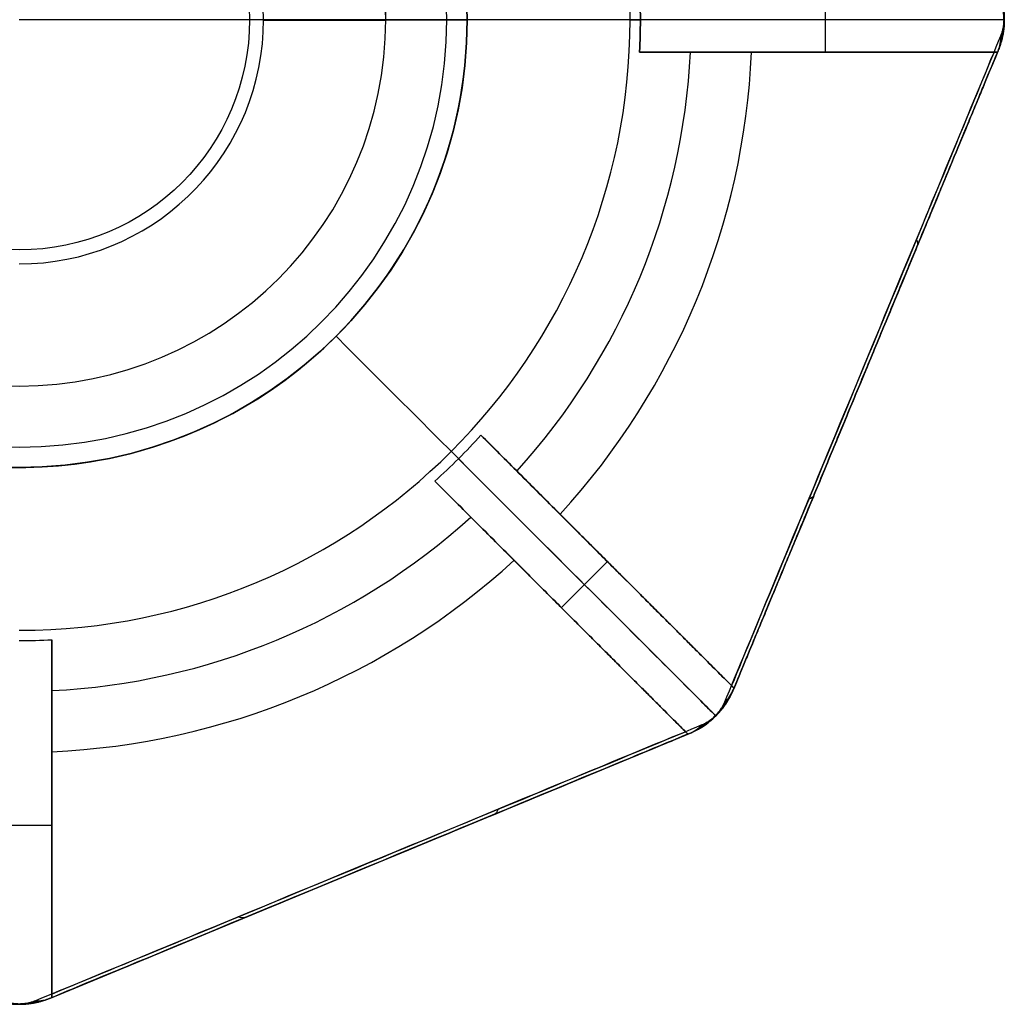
# Model space of a CAD drawing. Header units: millimetres. Extents: x -72 to 78, y -53 to 39.
# Tile 3 of 7: x 3 to 27, y -53 to -29. Entities that reach past the tile are written whole.
import ezdxf

# ---------------------------------------------------------------- set-up
doc = ezdxf.new("R2010")
doc.units = ezdxf.units.MM
doc.header["$MEASUREMENT"] = 0
doc.layers.add('INTF_1', color=7, linetype='Continuous', true_color=0x000000)
doc.layers.add('light', color=7, linetype='Continuous', true_color=0x000000)

msp = doc.modelspace()

# ---------------------------------------------------------------- linework, layer by layer
at = {"layer": 'INTF_1', "color": 150, "true_color": 0x0099ff}
for p, q in [((8.655, -28.664, -63.785), (11.655, -28.664, -63.785)), ((11.655, -28.655, -80.425), (11.655, -28.655, -63.785)), ((11.655, -28.655, -63.785), (11.655, -28.655, -80.425)), ((13.655, -28.655, -80.425), (11.655, -28.655, -80.425)), ((13.655, -28.655, -82.425), (13.655, -28.655, -80.425)), ((13.655, -28.655, -80.425), (13.655, -28.655, -82.425)), ((26.844, -28.655, -63.466), (26.844, -28.655, -5.051)), ((20.192, -45.11, -25.051), (26.691, -29.42, -25.051)), ((26.691, -29.42, -5.051), (26.677, -29.455, -5.051)), ((26.677, -29.455, -5.051), (26.677, -29.455, 14.013)), ((26.691, -29.42, -64.021), (26.691, -29.42, -5.051)), ((26.691, -29.42, -5.051), (26.691, -29.42, -64.021)), ((23.442, -37.265, 19.714), (23.442, -37.265, -69.816)), ((20.207, -45.075, -5.051), (20.192, -45.11, -5.051)), ((20.192, -45.11, -5.051), (20.192, -45.11, -64.021)), ((20.192, -45.11, -64.021), (20.192, -45.11, -5.051)), ((20.207, -45.075, 14.013), (20.207, -45.075, -5.051)), ((3.42, -52.691, -25.051), (19.11, -46.192, -25.051)), ((19.11, -46.192, -5.051), (19.075, -46.207, -5.051)), ((19.11, -46.192, -64.021), (19.11, -46.192, -5.051)), ((19.11, -46.192, -5.051), (19.11, -46.192, -64.021)), ((19.075, -46.207, -5.051), (19.075, -46.207, 14.013)), ((11.265, -49.442, -69.816), (11.265, -49.442, 19.714)), ((3.455, -52.677, -5.051), (3.42, -52.691, -5.051)), ((3.42, -52.691, -64.021), (3.42, -52.691, -5.051)), ((3.42, -52.691, -5.051), (3.42, -52.691, -64.021)), ((3.455, -52.677, 14.013), (3.455, -52.677, -5.051))]:
    msp.add_line(p, q, dxfattribs=at)
at = {"layer": 'INTF_1'}
for p, q in [((11.655, -28.655, -80.425), (13.155, -28.655, -80.425)), ((12.655, -28.655, -75.925), (12.155, -28.655, -75.425)), ((13.155, -28.655, -80.425), (13.655, -28.655, -80.925)), ((13.655, -28.655, -80.925), (13.155, -28.655, -80.425)), ((13.655, -28.655, -80.925), (13.655, -28.655, -82.425)), ((13.655, -28.655, -82.425), (13.655, -28.655, -80.925))]:
    msp.add_line(p, q, dxfattribs=at)
for centre, radius in [((2.655, -28.655, -82.425), 11), ((2.655, -28.655, -84.386), 5.655)]:
    msp.add_circle(centre, radius, dxfattribs=at)
for centre, radius, start, end in [((2.655, -28.655, -80.925), 11, 0, 180), ((2.655, -28.655, -82.425), 11, 0, 180), ((2.655, -28.655, -81.675), 11, 0, 180), ((2.655, -28.655, -80.925), 11, 0, 180), ((2.655, -28.655, -80.425), 10.5, 0, 180), ((2.655, -28.655, -80.425), 10.5, 0, 180), ((2.655, -28.655, -80.425), 9, 0, 180), ((2.655, -28.655, -82.425), 11, 180, 0), ((2.655, -28.655, -80.925), 11, 180, 360), ((2.655, -28.655, -80.925), 11, 180, 360), ((2.655, -28.655, -82.425), 11, 180, 0), ((2.655, -28.655, -81.675), 11, 180, 0), ((2.655, -28.655, -80.425), 10.5, 180, 0), ((2.655, -28.655, -80.425), 10.5, 180, 0), ((2.655, -28.655, -80.425), 9, 180, 0)]:
    msp.add_arc(centre, radius, start, end, dxfattribs=at)
at = {"layer": 'INTF_1', "color": 150, "true_color": 0x0099ff}
for centre, radius, start, end in [((2.655, -28.655, -80.425), 11, 0, 180), ((2.655, -28.655, -81.425), 11, 0, 180), ((2.655, -28.655, -80.425), 11, 0, 180), ((2.655, -28.655, -80.425), 9, 0, 180), ((2.655, -28.655, -72.105), 9, 0, 180), ((2.655, -28.655, -80.425), 9, 0, 180), ((2.655, -28.655, -63.785), 9, 0, 86.2162), ((2.655, -28.655, -63.785), 9, 0, 86.2162), ((2.655, -28.655, -63.785), 6, 270, 84.3191), ((24.844, -28.655, -5.051), 2, 337.5, 22.5), ((24.844, -28.655, -34.536), 2, 337.5, 22.5), ((2.655, -28.655, -82.425), 11, 180, 315), ((2.655, -28.655, -80.425), 11, 180, 0), ((2.655, -28.655, -82.425), 11, 180, 315), ((2.655, -28.655, -80.425), 11, 180, 0), ((2.655, -28.655, -81.425), 11, 180, 0), ((2.655, -28.655, -63.785), 9, 180, 0), ((2.655, -28.655, -63.785), 9, 180, 0), ((2.655, -28.655, -80.425), 9, 180, 0), ((2.655, -28.655, -72.105), 9, 180, 0), ((2.655, -28.655, -80.425), 9, 180, 0), ((2.655, -28.655, -82.425), 11, 315, 0), ((2.655, -28.655, -82.425), 11, 315, 0), ((18.345, -44.345, -5.051), 2, 292.5, 337.5), ((18.345, -44.345, -34.536), 2, 292.5, 337.5), ((2.655, -50.844, -5.051), 2, 247.5, 292.5), ((2.655, -50.844, -34.536), 2, 247.5, 292.5)]:
    msp.add_arc(centre, radius, start, end, dxfattribs=at)
at = {"layer": 'INTF_1', "extrusion": (-2.96969e-16, 1, -2.81449e-15)}
msp.add_arc((-2.655, -60.701, -28.655), 24.35, 243.1443, 270, dxfattribs=at)
at = {"layer": 'INTF_1', "extrusion": (5.87758e-15, 1, -1.66175e-14)}
msp.add_arc((-2.655, -60.701, -28.655), 24.35, 243.1443, 257.8985, dxfattribs=at)
at = {"layer": 'INTF_1', "color": 150, "true_color": 0x0099ff, "extrusion": (-4.28062e-16, 1, 4.88077e-16)}
msp.add_arc((-2.655, -60.697, -28.655), 24.354, 186.8104, 243.1488, dxfattribs=at)
at = {"layer": 'INTF_1', "color": 150, "true_color": 0x0099ff, "extrusion": (0.92388, -0.382683, 1.06987e-09)}
msp.add_arc((-25.458, -60.697, 35.839), 9.509, 201.377, 338.623, dxfattribs=at)
msp.add_arc((-25.458, -60.697, 35.839), 9.509, 201.377, 338.623, dxfattribs=at)
at = {"layer": 'INTF_1', "color": 150, "true_color": 0x0099ff, "extrusion": (0.13949, 0.336756, 0.931203)}
msp.add_arc((-34.918, -7.537, -65.8), 1, 180.0002, 202.9833, dxfattribs=at)
msp.add_arc((-34.918, -7.537, -65.8), 1, 180.0002, 202.9833, dxfattribs=at)
at = {"layer": 'INTF_1', "color": 150, "true_color": 0x0099ff, "extrusion": (0.139489, 0.336756, 0.931202)}
msp.add_arc((-34.918, -7.537, -65.8), 1, 180, 202.9831, dxfattribs=at)
at = {"layer": 'INTF_1', "color": 150, "true_color": 0x0099ff, "extrusion": (-1.57307e-08, -1.49697e-09, 1)}
msp.add_arc((2.655, -28.655, 27), 18, 317.5473, 357.4527, dxfattribs=at)
at = {"layer": 'INTF_1', "color": 150, "true_color": 0x0099ff, "extrusion": (0.92388, -0.382683, -1.2005e-09)}
msp.add_arc((-25.458, 10.595, 35.839), 9.509, 27.6787, 152.3213, dxfattribs=at)
msp.add_arc((-25.458, 10.595, 35.839), 9.509, 27.6787, 152.3213, dxfattribs=at)
at = {"layer": 'INTF_1', "color": 150, "true_color": 0x0099ff, "extrusion": (0.92388, -0.382683, -1.17938e-09)}
msp.add_arc((-25.458, 10.595, 35.918), 9.119, 22.0141, 157.9859, dxfattribs=at)
msp.add_arc((-25.458, 10.595, 35.918), 9.119, 22.0141, 157.9859, dxfattribs=at)
at = {"layer": 'INTF_1', "color": 150, "true_color": 0x0099ff, "extrusion": (0.92388, -0.382683, 1.11924e-09)}
msp.add_arc((-25.458, -60.697, 35.918), 9.119, 336.3571, 338.623, dxfattribs=at)
at = {"layer": 'INTF_1', "color": 150, "true_color": 0x0099ff, "extrusion": (0.356789, 0.861365, -0.361597)}
msp.add_arc((-34.918, 9.792, -27.566), 1, 157.0169, 180, dxfattribs=at)
at = {"layer": 'INTF_1', "color": 150, "true_color": 0x0099ff, "extrusion": (0.356356, 0.860319, -0.364502)}
msp.add_arc((-34.918, -74.919, -1.582), 1, 180, 202.9831, dxfattribs=at)
at = {"layer": 'INTF_1', "color": 150, "true_color": 0x0099ff, "extrusion": (-1.21805e-08, 1.00652e-08, 1)}
msp.add_arc((2.655, -28.655, 27), 18, 272.5473, 312.4527, dxfattribs=at)
at = {"layer": 'INTF_1', "color": 150, "true_color": 0x0099ff, "extrusion": (-0.139488, -0.336757, 0.931202)}
msp.add_arc((34.918, -54.949, -47.242), 1, 337.0167, 359.9998, dxfattribs=at)
msp.add_arc((34.918, -54.949, -47.242), 1, 337.0167, 359.9998, dxfattribs=at)
at = {"layer": 'INTF_1', "color": 150, "true_color": 0x0099ff, "extrusion": (-0.382683, 0.92388, -1.13116e-09)}
msp.add_arc((8.513, -60.697, -49.91), 9.509, 201.377, 338.623, dxfattribs=at)
msp.add_arc((8.513, -60.697, -49.91), 9.509, 201.377, 338.623, dxfattribs=at)
at = {"layer": 'INTF_1', "color": 150, "true_color": 0x0099ff, "extrusion": (-0.382683, 0.92388, -1.11842e-09)}
msp.add_arc((8.513, -60.697, -49.989), 9.119, 201.377, 338.623, dxfattribs=at)
msp.add_arc((8.513, -60.697, -49.989), 9.119, 201.377, 338.623, dxfattribs=at)
at = {"layer": 'INTF_1', "color": 150, "true_color": 0x0099ff, "extrusion": (-0.382683, 0.92388, 1.20097e-09)}
msp.add_arc((8.513, 10.595, -49.91), 9.509, 27.6787, 152.3213, dxfattribs=at)
msp.add_arc((8.513, 10.595, -49.91), 9.509, 27.6787, 152.3213, dxfattribs=at)
at = {"layer": 'INTF_1', "color": 150, "true_color": 0x0099ff, "extrusion": (-0.382683, 0.92388, -1.12041e-09)}
msp.add_arc((8.513, -60.697, -49.989), 9.119, 201.377, 203.6297, dxfattribs=at)
at = {"layer": 'INTF_1', "color": 150, "true_color": 0x0099ff, "extrusion": (0.336757, 0.139488, 0.931203)}
msp.add_arc((-48.989, -23.316, -59.624), 1, 180.0002, 202.9833, dxfattribs=at)
msp.add_arc((-48.989, -23.316, -59.624), 1, 180.0002, 202.9833, dxfattribs=at)
at = {"layer": 'INTF_1', "color": 150, "true_color": 0x0099ff, "extrusion": (0.336756, 0.139489, 0.931202)}
msp.add_arc((-48.989, -23.315, -59.624), 1, 180.0008, 202.9831, dxfattribs=at)
at = {"layer": 'INTF_1', "color": 150, "true_color": 0x0099ff, "extrusion": (-0.382683, 0.92388, 1.17938e-09)}
msp.add_arc((8.513, 10.595, -49.989), 9.119, 22.0141, 157.9859, dxfattribs=at)
msp.add_arc((8.513, 10.595, -49.989), 9.119, 22.0141, 157.9859, dxfattribs=at)
at = {"layer": 'INTF_1', "color": 150, "true_color": 0x0099ff, "extrusion": (1, 5.70103e-11, 1.14773e-10)}
msp.add_arc((-28.655, 10.595, 3.455), 24.341, 137.6269, 169.5445, dxfattribs=at)
at = {"layer": 'INTF_1', "color": 150, "true_color": 0x0099ff, "extrusion": (0.861365, 0.356789, -0.361597)}
msp.add_arc((-48.989, 15.919, -11.768), 1, 157.0169, 180, dxfattribs=at)
at = {"layer": 'INTF_1', "color": 150, "true_color": 0x0099ff, "extrusion": (0.860319, 0.356356, -0.364502)}
msp.add_arc((-48.989, -68.743, 14.197), 1, 180, 202.9831, dxfattribs=at)
at = {"layer": 'INTF_1', "color": 150, "true_color": 0x0099ff, "extrusion": (-0.336756, -0.13949, 0.931202)}
msp.add_arc((48.989, -39.17, -53.418), 1, 337.0167, 359.9998, dxfattribs=at)
msp.add_arc((48.989, -39.17, -53.418), 1, 337.0167, 359.9998, dxfattribs=at)
at = {"layer": 'INTF_1', "color": 150, "true_color": 0x0099ff}
for points, knots in [([(26.691, -27.889, -64.021), (26.708, -27.929, -63.966), (26.74, -28.013, -63.857), (26.776, -28.135, -63.725), (26.803, -28.251, -63.623), (26.819, -28.338, -63.563), (26.83, -28.419, -63.52), (26.836, -28.477, -63.497), (26.84, -28.528, -63.482), (26.842, -28.569, -63.473), (26.843, -28.613, -63.467), (26.844, -28.658, -63.466), (26.843, -28.702, -63.468), (26.842, -28.745, -63.474), (26.839, -28.786, -63.483), (26.836, -28.837, -63.498), (26.83, -28.894, -63.522), (26.821, -28.955, -63.554), (26.812, -29.009, -63.59), (26.799, -29.075, -63.638), (26.776, -29.176, -63.726), (26.739, -29.297, -63.858), (26.708, -29.38, -63.966), (26.691, -29.42, -64.021)], [-1, -1, -1, -1, -0.875, -0.75, -0.6875, -0.625, -0.59375, -0.5625, -0.546875, -0.53125, -0.515625, -0.5, -0.484375, -0.46875, -0.453125, -0.4375, -0.40625, -0.375, -0.34375, -0.3125, -0.25, -0.125, 0, 0, 0, 0]), ([(26.691, -29.42, -64.021), (26.708, -29.38, -63.966), (26.739, -29.297, -63.858), (26.776, -29.176, -63.726), (26.799, -29.075, -63.638), (26.812, -29.009, -63.59), (26.821, -28.955, -63.554), (26.83, -28.894, -63.522), (26.836, -28.837, -63.498), (26.839, -28.786, -63.483), (26.842, -28.745, -63.474), (26.843, -28.702, -63.468), (26.844, -28.658, -63.466), (26.843, -28.613, -63.467), (26.842, -28.569, -63.473), (26.84, -28.528, -63.482), (26.836, -28.477, -63.497), (26.83, -28.419, -63.52), (26.819, -28.338, -63.563), (26.803, -28.251, -63.623), (26.776, -28.135, -63.725), (26.74, -28.013, -63.857), (26.708, -27.929, -63.966), (26.691, -27.889, -64.021)], [0, 0, 0, 0, 0.125, 0.25, 0.3125, 0.34375, 0.375, 0.40625, 0.4375, 0.453125, 0.46875, 0.484375, 0.5, 0.515625, 0.53125, 0.546875, 0.5625, 0.59375, 0.625, 0.6875, 0.75, 0.875, 1, 1, 1, 1]), ([(26.744, -29.241, -64.093), (26.754, -29.21, -64.037), (26.775, -29.146, -63.926), (26.798, -29.053, -63.792), (26.814, -28.975, -63.702), (26.822, -28.925, -63.652), (26.828, -28.883, -63.616), (26.833, -28.837, -63.583), (26.837, -28.793, -63.559), (26.839, -28.755, -63.543), (26.841, -28.723, -63.533), (26.842, -28.691, -63.527), (26.842, -28.657, -63.525), (26.842, -28.623, -63.527), (26.841, -28.59, -63.533), (26.839, -28.558, -63.542), (26.837, -28.519, -63.557), (26.833, -28.475, -63.581), (26.826, -28.413, -63.625), (26.816, -28.347, -63.687), (26.799, -28.258, -63.79), (26.775, -28.164, -63.926), (26.755, -28.099, -64.037), (26.744, -28.068, -64.093)], [0.1104, 0.1104, 0.1104, 0.1104, 0.368407, 0.626415, 0.755419, 0.819921, 0.884423, 0.948925, 1.013427, 1.045678, 1.077929, 1.11018, 1.142431, 1.174682, 1.206933, 1.239184, 1.271435, 1.335937, 1.400438, 1.529442, 1.658446, 1.916454, 2.174462, 2.174462, 2.174462, 2.174462]), ([(26.757, -28.256, -64.163), (26.766, -28.276, -64.106), (26.782, -28.32, -63.992), (26.802, -28.383, -63.854), (26.816, -28.444, -63.749), (26.824, -28.49, -63.686), (26.83, -28.532, -63.641), (26.833, -28.562, -63.617), (26.835, -28.589, -63.601), (26.836, -28.61, -63.592), (26.836, -28.633, -63.586), (26.837, -28.656, -63.584), (26.836, -28.679, -63.587), (26.836, -28.702, -63.593), (26.834, -28.723, -63.602), (26.832, -28.75, -63.618), (26.829, -28.78, -63.643), (26.825, -28.811, -63.677), (26.82, -28.84, -63.714), (26.814, -28.874, -63.764), (26.801, -28.927, -63.856), (26.782, -28.99, -63.993), (26.766, -29.033, -64.106), (26.757, -29.054, -64.163)], [0, 0, 0, 0, 0.1249999, 0.2499999, 0.3124999, 0.375, 0.40625, 0.4375, 0.453125, 0.46875, 0.484375, 0.5, 0.515625, 0.53125, 0.546875, 0.5625, 0.59375, 0.625, 0.65625, 0.6875, 0.75, 0.875, 0.9999999, 0.9999999, 0.9999999, 0.9999999]), ([(26.757, -29.054, -64.163), (26.766, -29.033, -64.106), (26.782, -28.99, -63.993), (26.801, -28.927, -63.856), (26.814, -28.874, -63.764), (26.82, -28.84, -63.714), (26.825, -28.811, -63.677), (26.829, -28.78, -63.643), (26.832, -28.75, -63.618), (26.834, -28.723, -63.602), (26.836, -28.702, -63.593), (26.836, -28.679, -63.587), (26.837, -28.656, -63.584), (26.836, -28.633, -63.586), (26.836, -28.61, -63.592), (26.835, -28.589, -63.601), (26.833, -28.562, -63.617), (26.83, -28.532, -63.641), (26.824, -28.49, -63.686), (26.816, -28.444, -63.749), (26.802, -28.383, -63.854), (26.782, -28.32, -63.992), (26.766, -28.276, -64.106), (26.757, -28.256, -64.163)], [-0.9999999, -0.9999999, -0.9999999, -0.9999999, -0.875, -0.75, -0.6875, -0.65625, -0.625, -0.59375, -0.5625, -0.546875, -0.53125, -0.515625, -0.5, -0.484375, -0.46875, -0.453125, -0.4375, -0.40625, -0.375, -0.3124999, -0.2499999, -0.1249999, 0, 0, 0, 0]), ([(26.829, -28.779, -63.644), (26.832, -28.798, -63.624), (26.834, -28.836, -63.584), (26.832, -28.874, -63.543), (26.829, -28.893, -63.523)], [0.0849886, 0.0849886, 0.0849886, 0.0849886, 0.2990096, 0.5130306, 0.5130306, 0.5130306, 0.5130306]), ([(26.833, -28.743, -63.615), (26.835, -28.756, -63.595), (26.838, -28.784, -63.555), (26.838, -28.81, -63.515), (26.836, -28.824, -63.495)], [0.0849886, 0.0849886, 0.0849886, 0.0849886, 0.2990096, 0.5130306, 0.5130306, 0.5130306, 0.5130306]), ([(26.834, -28.723, -63.603), (26.837, -28.733, -63.583), (26.84, -28.754, -63.543), (26.84, -28.775, -63.503), (26.839, -28.786, -63.483)], [0.0849886, 0.0849886, 0.0849886, 0.0849886, 0.2990096, 0.5130306, 0.5130306, 0.5130306, 0.5130306]), ([(26.836, -28.679, -63.587), (26.839, -28.683, -63.568), (26.842, -28.691, -63.528), (26.843, -28.698, -63.488), (26.843, -28.702, -63.469)], [0.0849886, 0.0849886, 0.0849886, 0.0849886, 0.2990096, 0.5130306, 0.5130306, 0.5130306, 0.5130306]), ([(26.836, -28.702, -63.593), (26.838, -28.709, -63.574), (26.841, -28.723, -63.534), (26.842, -28.738, -63.494), (26.842, -28.745, -63.474)], [0.0849886, 0.0849886, 0.0849886, 0.0849886, 0.2990096, 0.5130306, 0.5130306, 0.5130306, 0.5130306]), ([(26.837, -28.656, -63.585), (26.839, -28.656, -63.565), (26.842, -28.657, -63.526), (26.844, -28.657, -63.486), (26.844, -28.658, -63.466)], [0.0849886, 0.0849886, 0.0849886, 0.0849886, 0.2990096, 0.5130306, 0.5130306, 0.5130306, 0.5130306]), ([(26.782, -28.988, -63.994), (26.784, -29.04, -63.972), (26.779, -29.144, -63.928), (26.755, -29.245, -63.881), (26.739, -29.294, -63.859)], [0.0849886, 0.0849886, 0.0849886, 0.0849886, 0.2990096, 0.5130306, 0.5130306, 0.5130306, 0.5130306]), ([(26.805, -28.911, -63.83), (26.807, -28.95, -63.809), (26.806, -29.03, -63.767), (26.792, -29.108, -63.723), (26.782, -29.146, -63.701)], [0.0849886, 0.0849886, 0.0849886, 0.0849886, 0.2990096, 0.5130306, 0.5130306, 0.5130306, 0.5130306]), ([(26.815, -28.865, -63.752), (26.818, -28.897, -63.731), (26.818, -28.962, -63.689), (26.809, -29.026, -63.647), (26.803, -29.058, -63.626)], [0.0849886, 0.0849886, 0.0849886, 0.0849886, 0.2990096, 0.5130306, 0.5130306, 0.5130306, 0.5130306]), ([(26.82, -28.839, -63.714), (26.822, -28.868, -63.693), (26.823, -28.924, -63.652), (26.817, -28.981, -63.611), (26.812, -29.008, -63.59)], [0.0849886, 0.0849886, 0.0849886, 0.0849886, 0.2990096, 0.5130306, 0.5130306, 0.5130306, 0.5130306]), ([(26.825, -28.811, -63.677), (26.827, -28.835, -63.657), (26.829, -28.883, -63.617), (26.825, -28.93, -63.575), (26.821, -28.954, -63.555)], [0.0849886, 0.0849886, 0.0849886, 0.0849886, 0.2990096, 0.5130306, 0.5130306, 0.5130306, 0.5130306]), ([(26.677, -29.455, 14.013), (26.677, -29.455, 14.132), (26.671, -29.455, 14.364), (26.642, -29.455, 14.698), (26.61, -29.455, 14.909), (26.591, -29.455, 15.013)], [0, 0, 0, 0, 0.3333334, 0.6666667, 0.9999999, 0.9999999, 0.9999999, 0.9999999]), ([(10.433, -36.433, -82.425), (13.376, -39.376, -80.318), (15.64, -41.641, -77.191), (17.931, -43.93, -72.115), (18.502, -44.503, -70.398), (19.345, -45.343, -66.967), (19.61, -45.61, -65.285), (19.754, -45.754, -63.585)], [0, 0, 0, 0, 12.026733, 12.026733, 17.98519, 17.98519, 23.946902, 23.946902, 23.946902, 23.946902]), ([(19.754, -45.754, -63.585), (19.61, -45.61, -65.285), (19.345, -45.343, -66.967), (18.502, -44.503, -70.398), (17.931, -43.93, -72.115), (15.64, -41.641, -77.191), (13.376, -39.376, -80.318), (10.433, -36.433, -82.425)], [-23.946902, -23.946902, -23.946902, -23.946902, -17.98519, -17.98519, -12.026733, -12.026733, 0, 0, 0, 0]), ([(20.192, -45.11, -64.021), (20.176, -45.15, -63.966), (20.139, -45.231, -63.857), (20.079, -45.344, -63.725), (20.015, -45.445, -63.623), (19.965, -45.518, -63.563), (19.916, -45.582, -63.52), (19.879, -45.628, -63.497), (19.846, -45.666, -63.482), (19.818, -45.697, -63.473), (19.788, -45.729, -63.467), (19.757, -45.761, -63.466), (19.725, -45.792, -63.468), (19.694, -45.821, -63.474), (19.663, -45.849, -63.483), (19.624, -45.882, -63.498), (19.579, -45.919, -63.522), (19.531, -45.955, -63.554), (19.486, -45.987, -63.59), (19.43, -46.025, -63.638), (19.342, -46.08, -63.726), (19.231, -46.139, -63.858), (19.15, -46.176, -63.966), (19.11, -46.192, -64.021)], [-1, -1, -1, -1, -0.875, -0.75, -0.6875, -0.625, -0.59375, -0.5625, -0.546875, -0.53125, -0.515625, -0.5, -0.484375, -0.46875, -0.453125, -0.4375, -0.40625, -0.375, -0.34375, -0.3125, -0.25, -0.125, 0, 0, 0, 0]), ([(19.11, -46.192, -64.021), (19.15, -46.176, -63.966), (19.231, -46.139, -63.858), (19.342, -46.08, -63.726), (19.43, -46.025, -63.638), (19.486, -45.987, -63.59), (19.531, -45.955, -63.554), (19.579, -45.919, -63.522), (19.624, -45.882, -63.498), (19.663, -45.849, -63.483), (19.694, -45.821, -63.474), (19.725, -45.792, -63.468), (19.757, -45.761, -63.466), (19.788, -45.729, -63.467), (19.818, -45.697, -63.473), (19.846, -45.666, -63.482), (19.879, -45.628, -63.497), (19.916, -45.582, -63.52), (19.965, -45.518, -63.563), (20.015, -45.445, -63.623), (20.079, -45.344, -63.725), (20.139, -45.231, -63.857), (20.176, -45.15, -63.966), (20.192, -45.11, -64.021)], [0, 0, 0, 0, 0.125, 0.25, 0.3125, 0.34375, 0.375, 0.40625, 0.4375, 0.453125, 0.46875, 0.484375, 0.5, 0.515625, 0.53125, 0.546875, 0.5625, 0.59375, 0.625, 0.6875, 0.75, 0.875, 1, 1, 1, 1]), ([(19.951, -45.48, -63.993), (19.989, -45.445, -63.972), (20.059, -45.368, -63.927), (20.114, -45.279, -63.881), (20.136, -45.233, -63.858)], [0.0849899, 0.0849899, 0.0849899, 0.0849899, 0.2990096, 0.5130306, 0.5130306, 0.5130306, 0.5130306]), ([(20.146, -45.015, 15.013), (20.16, -45.028, 14.909), (20.182, -45.051, 14.697), (20.202, -45.071, 14.364), (20.207, -45.075, 14.132), (20.207, -45.075, 14.013)], [0.0000001, 0.0000001, 0.0000001, 0.0000001, 0.3333333, 0.6666666, 1, 1, 1, 1]), ([(19.274, -46.103, -64.093), (19.303, -46.089, -64.037), (19.363, -46.057, -63.926), (19.445, -46.008, -63.792), (19.511, -45.964, -63.702), (19.552, -45.934, -63.652), (19.586, -45.909, -63.616), (19.622, -45.88, -63.583), (19.656, -45.852, -63.559), (19.685, -45.826, -63.543), (19.708, -45.805, -63.533), (19.732, -45.783, -63.527), (19.756, -45.759, -63.525), (19.78, -45.735, -63.527), (19.803, -45.711, -63.533), (19.824, -45.688, -63.542), (19.85, -45.658, -63.557), (19.879, -45.624, -63.581), (19.917, -45.576, -63.625), (19.957, -45.522, -63.687), (20.008, -45.446, -63.79), (20.057, -45.363, -63.926), (20.089, -45.303, -64.037), (20.103, -45.274, -64.093)], [0.1104, 0.1104, 0.1104, 0.1104, 0.368407, 0.626415, 0.755419, 0.819921, 0.884423, 0.948925, 1.013427, 1.045678, 1.077929, 1.11018, 1.142431, 1.174682, 1.206933, 1.239184, 1.271435, 1.335937, 1.400438, 1.529442, 1.658446, 1.916454, 2.174462, 2.174462, 2.174462, 2.174462]), ([(19.98, -45.416, -64.163), (19.963, -45.457, -64.049), (19.942, -45.5, -63.936), (19.897, -45.576, -63.776), (19.879, -45.604, -63.723), (19.831, -45.669, -63.63), (19.798, -45.71, -63.585), (19.754, -45.754, -63.585)], [0, 0, 0, 0, 0.5, 0.5, 0.75, 0.75, 1, 1, 1, 1]), ([(19.754, -45.754, -63.585), (19.798, -45.71, -63.585), (19.831, -45.669, -63.63), (19.879, -45.604, -63.723), (19.897, -45.576, -63.776), (19.942, -45.5, -63.936), (19.963, -45.457, -64.049), (19.98, -45.416, -64.163)], [-1, -1, -1, -1, -0.75, -0.75, -0.5, -0.5, 0, 0, 0, 0]), ([(19.887, -45.591, -63.749), (19.911, -45.57, -63.729), (19.957, -45.525, -63.687), (19.996, -45.474, -63.645), (20.013, -45.447, -63.624)], [0.0849918, 0.0849918, 0.0849918, 0.0849918, 0.2990096, 0.5130306, 0.5130306, 0.5130306, 0.5130306]), ([(19.912, -45.551, -63.828), (19.941, -45.525, -63.808), (19.996, -45.468, -63.765), (20.042, -45.404, -63.721), (20.062, -45.37, -63.7)], [0.0849912, 0.0849912, 0.0849912, 0.0849912, 0.2990096, 0.5130306, 0.5130306, 0.5130306, 0.5130306]), ([(19.785, -45.722, -63.592), (19.791, -45.719, -63.573), (19.803, -45.712, -63.533), (19.813, -45.702, -63.493), (19.818, -45.698, -63.474)], [0.0849934, 0.0849934, 0.0849934, 0.0849934, 0.2990096, 0.5130306, 0.5130306, 0.5130306, 0.5130306]), ([(19.799, -45.706, -63.601), (19.808, -45.7, -63.582), (19.824, -45.688, -63.542), (19.839, -45.674, -63.502), (19.845, -45.667, -63.482)], [0.0849932, 0.0849932, 0.0849932, 0.0849932, 0.2990096, 0.5130306, 0.5130306, 0.5130306, 0.5130306]), ([(19.812, -45.691, -63.613), (19.823, -45.683, -63.593), (19.844, -45.666, -63.553), (19.862, -45.648, -63.513), (19.87, -45.638, -63.493)], [0.0849931, 0.0849931, 0.0849931, 0.0849931, 0.2990096, 0.5130306, 0.5130306, 0.5130306, 0.5130306]), ([(19.835, -45.662, -63.642), (19.85, -45.651, -63.622), (19.878, -45.626, -63.582), (19.903, -45.598, -63.541), (19.915, -45.583, -63.521)], [0.0849927, 0.0849927, 0.0849927, 0.0849927, 0.2990096, 0.5130306, 0.5130306, 0.5130306, 0.5130306]), ([(19.855, -45.637, -63.675), (19.873, -45.622, -63.655), (19.908, -45.589, -63.614), (19.938, -45.553, -63.573), (19.952, -45.534, -63.553)], [0.0849924, 0.0849924, 0.0849924, 0.0849924, 0.2990096, 0.5130306, 0.5130306, 0.5130306, 0.5130306]), ([(19.48, -45.951, -63.994), (19.445, -45.989, -63.972), (19.367, -46.059, -63.928), (19.279, -46.114, -63.881), (19.233, -46.137, -63.859)], [0.0849899, 0.0849899, 0.0849899, 0.0849899, 0.2990096, 0.5130306, 0.5130306, 0.5130306, 0.5130306]), ([(19.55, -45.912, -63.83), (19.524, -45.942, -63.809), (19.467, -45.997, -63.767), (19.402, -46.043, -63.723), (19.368, -46.063, -63.701)], [0.0849911, 0.0849911, 0.0849911, 0.0849911, 0.2990096, 0.5130306, 0.5130306, 0.5130306, 0.5130306]), ([(19.754, -45.754, -63.585), (19.71, -45.798, -63.585), (19.669, -45.831, -63.63), (19.603, -45.879, -63.723), (19.576, -45.897, -63.776), (19.5, -45.942, -63.936), (19.457, -45.963, -64.049), (19.416, -45.98, -64.163)], [0, 0, 0, 0, 0.2499999, 0.2499999, 0.4999999, 0.4999999, 0.9999998, 0.9999998, 0.9999998, 0.9999998]), ([(19.416, -45.98, -64.163), (19.457, -45.963, -64.049), (19.5, -45.942, -63.936), (19.576, -45.897, -63.776), (19.603, -45.879, -63.723), (19.669, -45.831, -63.63), (19.71, -45.798, -63.585), (19.754, -45.754, -63.585)], [-0.9999998, -0.9999998, -0.9999998, -0.9999998, -0.4999999, -0.4999999, -0.2499999, -0.2499999, 0, 0, 0, 0]), ([(19.59, -45.887, -63.752), (19.569, -45.912, -63.731), (19.523, -45.958, -63.689), (19.472, -45.997, -63.647), (19.445, -46.015, -63.626)], [0.0849918, 0.0849918, 0.0849918, 0.0849918, 0.2990096, 0.5130306, 0.5130306, 0.5130306, 0.5130306]), ([(19.612, -45.873, -63.714), (19.593, -45.894, -63.693), (19.554, -45.935, -63.652), (19.51, -45.971, -63.611), (19.486, -45.987, -63.59)], [0.0849921, 0.0849921, 0.0849921, 0.0849921, 0.2990096, 0.5130306, 0.5130306, 0.5130306, 0.5130306]), ([(19.635, -45.856, -63.677), (19.62, -45.874, -63.657), (19.587, -45.91, -63.617), (19.551, -45.94, -63.575), (19.531, -45.954, -63.555)], [0.0849924, 0.0849924, 0.0849924, 0.0849924, 0.2990096, 0.5130306, 0.5130306, 0.5130306, 0.5130306]), ([(19.661, -45.837, -63.644), (19.649, -45.852, -63.624), (19.624, -45.88, -63.584), (19.595, -45.906, -63.543), (19.58, -45.917, -63.523)], [0.0849927, 0.0849927, 0.0849927, 0.0849927, 0.2990096, 0.5130306, 0.5130306, 0.5130306, 0.5130306]), ([(19.689, -45.814, -63.615), (19.681, -45.825, -63.595), (19.664, -45.846, -63.555), (19.644, -45.865, -63.515), (19.634, -45.873, -63.495)], [0.084993, 0.084993, 0.084993, 0.084993, 0.2990096, 0.5130306, 0.5130306, 0.5130306, 0.5130306]), ([(19.704, -45.801, -63.603), (19.698, -45.81, -63.583), (19.686, -45.827, -63.543), (19.671, -45.842, -63.503), (19.663, -45.848, -63.483)], [0.0849932, 0.0849932, 0.0849932, 0.0849932, 0.2990096, 0.5130306, 0.5130306, 0.5130306, 0.5130306]), ([(19.72, -45.786, -63.593), (19.716, -45.793, -63.574), (19.709, -45.806, -63.534), (19.699, -45.816, -63.494), (19.694, -45.821, -63.474)], [0.0849933, 0.0849933, 0.0849933, 0.0849933, 0.2990096, 0.5130306, 0.5130306, 0.5130306, 0.5130306]), ([(19.736, -45.771, -63.587), (19.735, -45.775, -63.568), (19.732, -45.783, -63.528), (19.728, -45.789, -63.488), (19.725, -45.792, -63.469)], [0.0849935, 0.0849935, 0.0849935, 0.0849935, 0.2990096, 0.5130306, 0.5130306, 0.5130306, 0.5130306]), ([(19.753, -45.755, -63.585), (19.754, -45.757, -63.565), (19.756, -45.76, -63.526), (19.757, -45.761, -63.486), (19.757, -45.761, -63.466)], [0.0849937, 0.0849937, 0.0849937, 0.0849937, 0.2990096, 0.5130306, 0.5130306, 0.5130306, 0.5130306]), ([(19.769, -45.738, -63.587), (19.773, -45.738, -63.567), (19.78, -45.735, -63.527), (19.786, -45.731, -63.488), (19.788, -45.729, -63.468)], [0.0849935, 0.0849935, 0.0849935, 0.0849935, 0.2990096, 0.5130306, 0.5130306, 0.5130306, 0.5130306]), ([(19.075, -46.207, 14.013), (19.075, -46.207, 14.132), (19.071, -46.202, 14.364), (19.051, -46.182, 14.698), (19.028, -46.159, 14.909), (19.015, -46.146, 15.013)], [0, 0, 0, 0, 0.3333334, 0.6666667, 0.9999999, 0.9999999, 0.9999999, 0.9999999]), ([(1.889, -52.691, -64.021), (1.929, -52.708, -63.966), (2.012, -52.739, -63.858), (2.133, -52.776, -63.726), (2.234, -52.799, -63.638), (2.3, -52.812, -63.59), (2.355, -52.821, -63.554), (2.415, -52.83, -63.522), (2.472, -52.836, -63.498), (2.523, -52.839, -63.483), (2.564, -52.842, -63.474), (2.607, -52.843, -63.468), (2.651, -52.844, -63.466), (2.697, -52.843, -63.467), (2.74, -52.842, -63.473), (2.781, -52.84, -63.482), (2.832, -52.836, -63.497), (2.891, -52.83, -63.52), (2.971, -52.819, -63.563), (3.058, -52.803, -63.623), (3.175, -52.776, -63.725), (3.296, -52.74, -63.857), (3.38, -52.708, -63.966), (3.42, -52.691, -64.021)], [0, 0, 0, 0, 0.125, 0.25, 0.3125, 0.34375, 0.375, 0.40625, 0.4375, 0.453125, 0.46875, 0.484375, 0.5, 0.515625, 0.53125, 0.546875, 0.5625, 0.59375, 0.625, 0.6875, 0.75, 0.875, 1, 1, 1, 1]), ([(3.42, -52.691, -64.021), (3.38, -52.708, -63.966), (3.296, -52.74, -63.857), (3.175, -52.776, -63.725), (3.058, -52.803, -63.623), (2.971, -52.819, -63.563), (2.891, -52.83, -63.52), (2.832, -52.836, -63.497), (2.781, -52.84, -63.482), (2.74, -52.842, -63.473), (2.697, -52.843, -63.467), (2.651, -52.844, -63.466), (2.607, -52.843, -63.468), (2.564, -52.842, -63.474), (2.523, -52.839, -63.483), (2.472, -52.836, -63.498), (2.415, -52.83, -63.522), (2.355, -52.821, -63.554), (2.3, -52.812, -63.59), (2.234, -52.799, -63.638), (2.133, -52.776, -63.726), (2.012, -52.739, -63.858), (1.929, -52.708, -63.966), (1.889, -52.691, -64.021)], [-1, -1, -1, -1, -0.875, -0.75, -0.6875, -0.625, -0.59375, -0.5625, -0.546875, -0.53125, -0.515625, -0.5, -0.484375, -0.46875, -0.453125, -0.4375, -0.40625, -0.375, -0.34375, -0.3125, -0.25, -0.125, 0, 0, 0, 0]), ([(2.068, -52.744, -64.093), (2.099, -52.754, -64.037), (2.164, -52.775, -63.926), (2.257, -52.798, -63.792), (2.334, -52.814, -63.702), (2.384, -52.822, -63.652), (2.426, -52.828, -63.616), (2.472, -52.833, -63.583), (2.516, -52.837, -63.559), (2.555, -52.839, -63.543), (2.586, -52.841, -63.533), (2.619, -52.842, -63.527), (2.652, -52.842, -63.525), (2.687, -52.842, -63.527), (2.719, -52.841, -63.533), (2.751, -52.839, -63.542), (2.79, -52.837, -63.557), (2.834, -52.833, -63.581), (2.896, -52.826, -63.625), (2.962, -52.816, -63.687), (3.052, -52.799, -63.79), (3.145, -52.775, -63.926), (3.21, -52.755, -64.037), (3.241, -52.744, -64.093)], [0.1104, 0.1104, 0.1104, 0.1104, 0.368407, 0.626415, 0.755419, 0.819921, 0.884423, 0.948925, 1.013427, 1.045678, 1.077929, 1.11018, 1.142431, 1.174682, 1.206933, 1.239184, 1.271435, 1.335937, 1.400438, 1.529442, 1.658446, 1.916454, 2.174462, 2.174462, 2.174462, 2.174462]), ([(3.054, -52.757, -64.163), (3.033, -52.766, -64.106), (2.989, -52.782, -63.992), (2.926, -52.802, -63.854), (2.865, -52.816, -63.749), (2.82, -52.824, -63.686), (2.778, -52.83, -63.641), (2.747, -52.833, -63.617), (2.721, -52.835, -63.601), (2.699, -52.836, -63.592), (2.677, -52.836, -63.586), (2.653, -52.837, -63.584), (2.63, -52.836, -63.587), (2.607, -52.836, -63.593), (2.586, -52.834, -63.602), (2.56, -52.832, -63.618), (2.53, -52.829, -63.643), (2.498, -52.825, -63.677), (2.47, -52.82, -63.714), (2.435, -52.814, -63.764), (2.383, -52.801, -63.856), (2.32, -52.782, -63.993), (2.276, -52.766, -64.106), (2.256, -52.757, -64.163)], [0, 0, 0, 0, 0.1249999, 0.2499999, 0.3124999, 0.375, 0.40625, 0.4375, 0.453125, 0.46875, 0.484375, 0.5, 0.515625, 0.53125, 0.546875, 0.5625, 0.59375, 0.625, 0.65625, 0.6875, 0.75, 0.875, 0.9999999, 0.9999999, 0.9999999, 0.9999999]), ([(2.256, -52.757, -64.163), (2.276, -52.766, -64.106), (2.32, -52.782, -63.993), (2.383, -52.801, -63.856), (2.435, -52.814, -63.764), (2.47, -52.82, -63.714), (2.498, -52.825, -63.677), (2.53, -52.829, -63.643), (2.56, -52.832, -63.618), (2.586, -52.834, -63.602), (2.607, -52.836, -63.593), (2.63, -52.836, -63.587), (2.653, -52.837, -63.584), (2.677, -52.836, -63.586), (2.699, -52.836, -63.592), (2.721, -52.835, -63.601), (2.747, -52.833, -63.617), (2.778, -52.83, -63.641), (2.82, -52.824, -63.686), (2.865, -52.816, -63.749), (2.926, -52.802, -63.854), (2.989, -52.782, -63.992), (3.033, -52.766, -64.106), (3.054, -52.757, -64.163)], [-0.9999999, -0.9999999, -0.9999999, -0.9999999, -0.875, -0.75, -0.6875, -0.65625, -0.625, -0.59375, -0.5625, -0.546875, -0.53125, -0.515625, -0.5, -0.484375, -0.46875, -0.453125, -0.4375, -0.40625, -0.375, -0.3124999, -0.2499999, -0.1249999, 0, 0, 0, 0]), ([(2.676, -52.836, -63.587), (2.68, -52.839, -63.567), (2.686, -52.842, -63.527), (2.693, -52.843, -63.488), (2.696, -52.843, -63.468)], [0.0849886, 0.0849886, 0.0849886, 0.0849886, 0.2990096, 0.5130306, 0.5130306, 0.5130306, 0.5130306]), ([(2.699, -52.836, -63.592), (2.706, -52.838, -63.573), (2.719, -52.841, -63.533), (2.733, -52.842, -63.493), (2.74, -52.842, -63.474)], [0.0849886, 0.0849886, 0.0849886, 0.0849886, 0.2990096, 0.5130306, 0.5130306, 0.5130306, 0.5130306]), ([(2.72, -52.835, -63.601), (2.731, -52.837, -63.582), (2.751, -52.84, -63.542), (2.771, -52.84, -63.502), (2.781, -52.84, -63.482)], [0.0849886, 0.0849886, 0.0849886, 0.0849886, 0.2990096, 0.5130306, 0.5130306, 0.5130306, 0.5130306]), ([(2.74, -52.833, -63.613), (2.754, -52.835, -63.593), (2.78, -52.838, -63.553), (2.806, -52.838, -63.513), (2.819, -52.837, -63.493)], [0.0849886, 0.0849886, 0.0849886, 0.0849886, 0.2990096, 0.5130306, 0.5130306, 0.5130306, 0.5130306]), ([(2.777, -52.829, -63.642), (2.796, -52.832, -63.622), (2.833, -52.834, -63.582), (2.871, -52.832, -63.541), (2.889, -52.83, -63.521)], [0.0849886, 0.0849886, 0.0849886, 0.0849886, 0.2990096, 0.5130306, 0.5130306, 0.5130306, 0.5130306]), ([(2.809, -52.825, -63.675), (2.832, -52.827, -63.655), (2.88, -52.829, -63.614), (2.927, -52.825, -63.573), (2.95, -52.822, -63.553)], [0.0849886, 0.0849886, 0.0849886, 0.0849886, 0.2990096, 0.5130306, 0.5130306, 0.5130306, 0.5130306]), ([(2.863, -52.815, -63.749), (2.896, -52.818, -63.729), (2.96, -52.818, -63.687), (3.024, -52.81, -63.645), (3.055, -52.803, -63.624)], [0.0849886, 0.0849886, 0.0849886, 0.0849886, 0.2990096, 0.5130306, 0.5130306, 0.5130306, 0.5130306]), ([(2.91, -52.805, -63.828), (2.949, -52.807, -63.808), (3.028, -52.806, -63.765), (3.106, -52.792, -63.721), (3.144, -52.783, -63.7)], [0.0849886, 0.0849886, 0.0849886, 0.0849886, 0.2990096, 0.5130306, 0.5130306, 0.5130306, 0.5130306]), ([(2.987, -52.782, -63.993), (3.039, -52.784, -63.972), (3.143, -52.779, -63.927), (3.244, -52.755, -63.881), (3.293, -52.739, -63.858)], [0.0849886, 0.0849886, 0.0849886, 0.0849886, 0.2990096, 0.5130306, 0.5130306, 0.5130306, 0.5130306])]:
    msp.add_open_spline(points, degree=3, knots=knots, dxfattribs=at)
for points, knots in [([(20.192, -45.11, -64.021), (21.06, -43.014, -69.816), (23.442, -37.265, -69.816), (25.823, -31.516, -69.816), (26.691, -29.42, -64.021)], [-21.842955, -21.842955, -21.842955, -10.921477, -10.921477, 0, 0, 0]), ([(26.691, -29.42, -64.021), (25.823, -31.516, -69.816), (23.442, -37.265, -69.816), (21.06, -43.014, -69.816), (20.192, -45.11, -64.021)], [0, 0, 0, 10.921477, 10.921477, 21.842955, 21.842955, 21.842955])]:
    msp.add_rational_spline(points, [1, 0.825984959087, 1, 0.825984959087, 1], degree=2, knots=knots, dxfattribs=at)
for points, weights in [([(26.591, -29.455, 15.013), (25.328, -29.455, 21.858), (20.637, -29.455, 27)], [1, 0.961459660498, 1]), ([(15.936, -40.804, 27), (19.253, -44.121, 21.858), (20.146, -45.015, 15.013)], [1, 0.961459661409, 1]), ([(19.015, -46.146, 15.013), (18.121, -45.253, 21.858), (14.804, -41.936, 27)], [1, 0.961459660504, 1])]:
    msp.add_rational_spline(points, weights, degree=2, dxfattribs=at)
msp.add_open_spline([(3.455, -52.591, 15.013), (3.455, -52.653, 14.677), (3.455, -52.677, 14.343), (3.455, -52.677, 14.013)], degree=3, dxfattribs=at)
at = {"layer": 'light', "color": 150, "true_color": 0x0099ff}
for p, q in [((22.447, -27.855, -5.051), (22.447, -29.455, -5.051)), ((17.655, -28.655, -8), (17.907, -28.655, -5.051)), ((26.677, -29.455, -5.051), (17.886, -29.455, -5.051)), ((17.886, -29.455, -5.051), (26.677, -29.455, -5.051)), ((19.262, -29.455, 10.975), (26.677, -29.455, 10.975)), ((22.282, -29.455, -5.051), (22.282, -29.455, 24.991)), ((26.677, -29.455, -5.051), (26.691, -29.42, -5.051)), ((26.677, -29.455, 14.013), (26.677, -29.455, -5.051)), ((20.207, -45.075, -5.051), (13.991, -38.859, -5.051)), ((13.991, -38.859, -5.051), (20.207, -45.075, -5.051)), ((19.759, -45.759, -5.051), (13.44, -39.44, -5.051)), ((20.207, -45.075, 10.975), (14.963, -39.832, 10.975)), ((19.075, -46.207, -5.051), (12.859, -39.991, -5.051)), ((12.859, -39.991, -5.051), (19.075, -46.207, -5.051)), ((13.832, -40.963, 10.975), (19.075, -46.207, 10.975)), ((17.099, -41.967, -5.051), (15.967, -43.099, -5.051)), ((17.099, -41.967, 24.991), (17.099, -41.967, -5.051)), ((15.967, -43.099, -5.051), (15.967, -43.099, 24.991)), ((3.455, -52.677, -5.051), (3.455, -43.886, -5.051)), ((3.455, -43.886, -5.051), (3.455, -52.677, -5.051)), ((20.192, -45.11, -5.051), (20.207, -45.075, -5.051)), ((20.207, -45.075, -5.051), (20.207, -45.075, 14.013)), ((3.455, -52.677, 10.975), (3.455, -45.262, 10.975)), ((19.075, -46.207, -5.051), (19.11, -46.192, -5.051)), ((19.075, -46.207, 14.013), (19.075, -46.207, -5.051)), ((3.455, -48.282, 24.991), (3.455, -48.282, -5.051)), ((3.455, -48.447, -5.051), (1.855, -48.447, -5.051)), ((3.42, -52.691, -5.051), (3.455, -52.677, -5.051)), ((3.455, -52.677, -5.051), (3.455, -52.677, 14.013))]:
    msp.add_line(p, q, dxfattribs=at)
for centre, radius, start, end in [((2.655, -28.655, -8), 15, 270, 90), ((24.844, -28.655, -5.051), 2, 337.5, 22.5), ((2.655, -28.655, 9.5), 16.5, 317.7789, 357.2211), ((2.655, -28.655, 9.5), 16.5, 272.7789, 312.2211), ((18.345, -44.345, -5.051), 2, 292.5, 337.5), ((2.655, -50.844, -5.051), 2, 247.5, 292.5)]:
    msp.add_arc(centre, radius, start, end, dxfattribs=at)
at = {"layer": 'light', "color": 150, "true_color": 0x0099ff, "extrusion": (-1.57307e-08, -1.49697e-09, 1)}
msp.add_arc((2.655, -28.655, 27), 18, 317.5473, 357.4527, dxfattribs=at)
at = {"layer": 'light', "color": 150, "true_color": 0x0099ff, "extrusion": (-3.48468e-08, 3.36861e-08, 1)}
msp.add_arc((2.655, -28.655, -5.051), 15.253, 311.9935, 318.0065, dxfattribs=at)
msp.add_arc((2.655, -28.655, -5.051), 15.253, 311.9935, 318.0065, dxfattribs=at)
at = {"layer": 'light', "color": 150, "true_color": 0x0099ff, "extrusion": (-1.21805e-08, 1.00652e-08, 1)}
msp.add_arc((2.655, -28.655, 27), 18, 272.5473, 312.4527, dxfattribs=at)
at = {"layer": 'light', "color": 150, "true_color": 0x0099ff, "extrusion": (-4.43049e-09, 1.45449e-07, 1)}
msp.add_arc((2.655, -28.655, -5.051), 15.253, 270, 273.0065, dxfattribs=at)
msp.add_arc((2.655, -28.655, -5.051), 15.253, 270, 273.0065, dxfattribs=at)
at = {"layer": 'light', "color": 150, "true_color": 0x0099ff, "extrusion": (1, 5.70103e-11, 1.14773e-10)}
msp.add_arc((-28.655, 10.595, 3.455), 24.341, 137.6269, 169.5445, dxfattribs=at)
at = {"layer": 'light', "color": 150, "true_color": 0x0099ff}
for points, weights in [([(17.886, -29.455, -5.051), (17.928, -28.655, -5.051), (17.886, -27.855, -5.051)], [1, 0.9986235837, 1]), ([(17.886, -27.855, -5.051), (17.928, -28.655, -5.051), (17.886, -29.455, -5.051)], [1, 0.9986235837, 1]), ([(20.637, -29.455, 27), (25.328, -29.455, 21.858), (26.591, -29.455, 15.013)], [1, 0.961459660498, 1]), ([(20.146, -45.015, 15.013), (19.253, -44.121, 21.858), (15.936, -40.804, 27)], [1, 0.961459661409, 1]), ([(14.804, -41.936, 27), (18.121, -45.253, 21.858), (19.015, -46.146, 15.013)], [1, 0.961459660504, 1])]:
    msp.add_rational_spline(points, weights, degree=2, dxfattribs=at)
for points in [[(20.637, -29.455, 27), (20.389, -29.455, 24.106), (19.902, -29.455, 18.437), (19.201, -29.455, 10.262), (18.534, -29.455, 2.494), (18.1, -29.455, -2.564), (17.886, -29.455, -5.051)], [(17.886, -29.455, -5.051), (18.1, -29.455, -2.564), (18.534, -29.455, 2.494), (19.201, -29.455, 10.262), (19.902, -29.455, 18.437), (20.389, -29.455, 24.106), (20.637, -29.455, 27)], [(3.455, -43.886, -5.051), (3.455, -44.097, -2.598), (3.455, -44.528, 2.422), (3.455, -45.202, 10.277), (3.455, -45.91, 18.531), (3.455, -46.392, 24.149), (3.455, -46.637, 27)], [(3.455, -46.637, 27), (3.455, -46.392, 24.149), (3.455, -45.91, 18.531), (3.455, -45.202, 10.277), (3.455, -44.528, 2.422), (3.455, -44.097, -2.598), (3.455, -43.886, -5.051)], [(3.455, -52.677, 14.013), (3.455, -52.677, 14.343), (3.455, -52.653, 14.677), (3.455, -52.591, 15.013)]]:
    msp.add_open_spline(points, degree=3, dxfattribs=at)
for points, knots in [([(26.591, -29.455, 15.013), (26.61, -29.455, 14.909), (26.642, -29.455, 14.698), (26.671, -29.455, 14.364), (26.677, -29.455, 14.132), (26.677, -29.455, 14.013)], [-0.9999999, -0.9999999, -0.9999999, -0.9999999, -0.6666667, -0.3333334, 0, 0, 0, 0]), ([(13.991, -38.859, -5.051), (14.14, -39.008, -2.598), (14.444, -39.313, 2.422), (14.921, -39.79, 10.277), (15.422, -40.29, 18.531), (15.763, -40.631, 24.149), (15.936, -40.804, 27)], [-1, -1, -1, -1, -0.75, -0.5, -0.25, 0, 0, 0, 0]), ([(15.936, -40.804, 27), (15.763, -40.631, 24.149), (15.422, -40.29, 18.531), (14.921, -39.79, 10.277), (14.444, -39.313, 2.422), (14.14, -39.008, -2.598), (13.991, -38.859, -5.051)], [0, 0, 0, 0, 0.25, 0.5, 0.75, 1, 1, 1, 1]), ([(14.804, -41.936, 27), (14.629, -41.76, 24.106), (14.285, -41.416, 18.437), (13.789, -40.92, 10.262), (13.317, -40.449, 2.494), (13.01, -40.142, -2.564), (12.859, -39.991, -5.051)], [-1, -1, -1, -1, -0.75, -0.5, -0.25, 0, 0, 0, 0]), ([(12.859, -39.991, -5.051), (13.01, -40.142, -2.564), (13.317, -40.449, 2.494), (13.789, -40.92, 10.262), (14.285, -41.416, 18.437), (14.629, -41.76, 24.106), (14.804, -41.936, 27)], [0, 0, 0, 0, 0.25, 0.5, 0.75, 1, 1, 1, 1]), ([(20.207, -45.075, 14.013), (20.207, -45.075, 14.132), (20.202, -45.071, 14.364), (20.182, -45.051, 14.697), (20.16, -45.028, 14.909), (20.146, -45.015, 15.013)], [-1, -1, -1, -1, -0.6666666, -0.3333333, -0.0000001, -0.0000001, -0.0000001, -0.0000001]), ([(19.015, -46.146, 15.013), (19.028, -46.159, 14.909), (19.051, -46.182, 14.698), (19.071, -46.202, 14.364), (19.075, -46.207, 14.132), (19.075, -46.207, 14.013)], [-0.9999999, -0.9999999, -0.9999999, -0.9999999, -0.6666667, -0.3333334, 0, 0, 0, 0])]:
    msp.add_open_spline(points, degree=3, knots=knots, dxfattribs=at)

doc.saveas('drawing.dxf')
